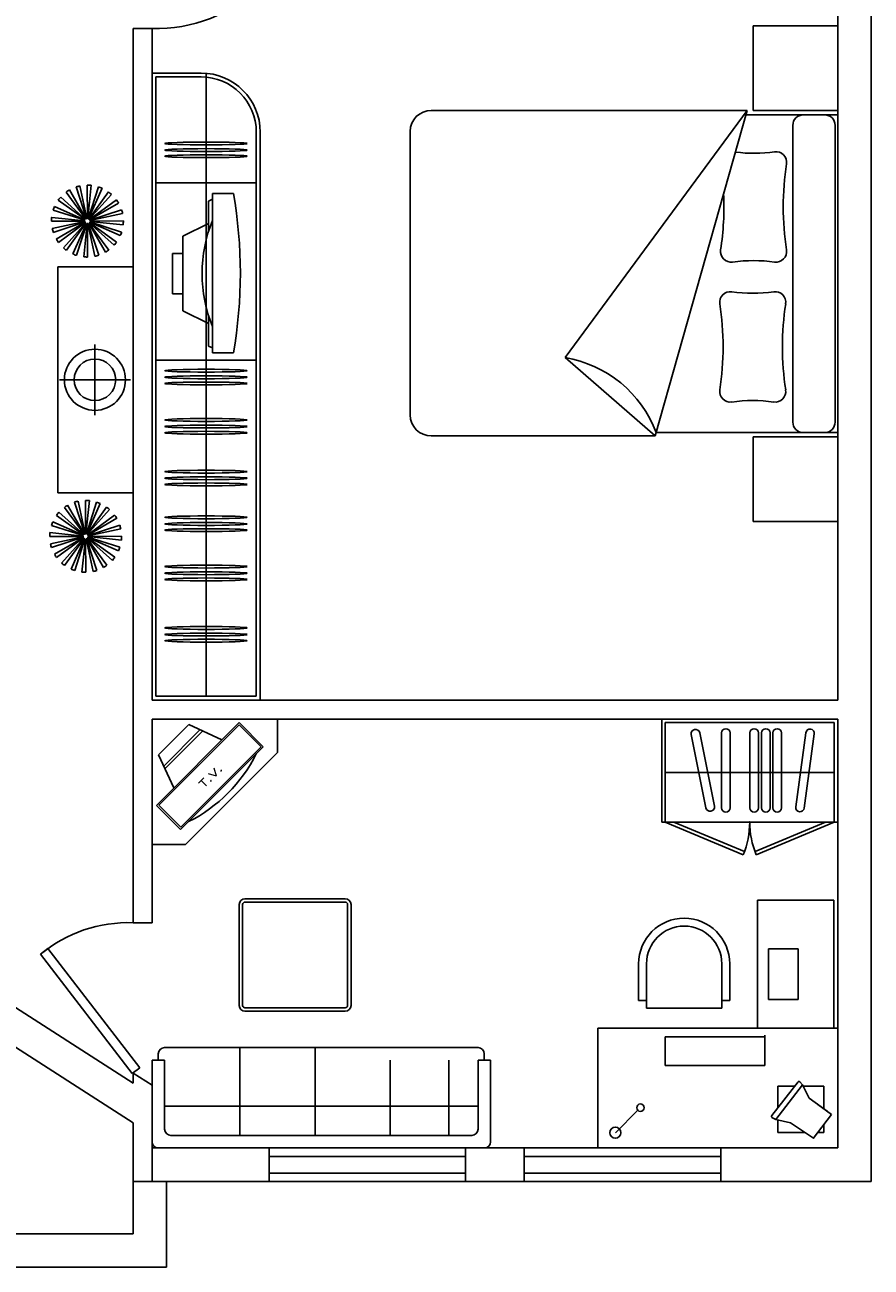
# Model space of a CAD drawing. Header units: inches. Extents: x -3371 to 2763, y -983 to 646.
# Tile 72 of 96: x 1534 to 1736, y -19 to 278. Entities that reach past the tile are written whole.
import ezdxf
from ezdxf.enums import TextEntityAlignment as Align

# ---------------------------------------------------------------- set-up
doc = ezdxf.new("R2010")
doc.units = ezdxf.units.IN
doc.header["$LTSCALE"] = 12
doc.header["$MEASUREMENT"] = 0
doc.layers.add('White', color=7, linetype='Continuous')
doc.styles.add('COMPLEX', font='COMPLEX')

msp = doc.modelspace()

# ---------------------------------------------------------------- linework, layer by layer
at = {"color": 7}
for p, q in [((1559.7, 63.38), (1564.2, 63.38)), ((1645.2, 30.5), (1642.2, 30.5))]:
    msp.add_line(p, q, dxfattribs=at)
msp.add_arc((1558.58, 30.31), 33.09, 88.0516, 129.5216, dxfattribs=at)
at = {"layer": 'White', "color": 7}
for p, q in [((1736.26, 1.5), (1736.26, 482.49)), ((1728.26, 116.56), (1728.26, 320.61)), ((1559.7, 277.23), (1564.2, 277.23)), ((1559.7, 63.38), (1559.7, 277.23)), ((1564.2, 116.58), (1564.2, 277.23)), ((1728.26, 277.88), (1707.99, 277.88)), ((1707.99, 277.88), (1707.99, 257.62)), ((1728.26, 257.62), (1728.26, 277.88)), ((1564.2, 116.58), (1564.2, 266.58)), ((1564.2, 266.58), (1575.97, 266.58)), ((1565.14, 117.52), (1565.14, 265.64)), ((1565.14, 265.64), (1575.97, 265.64)), ((1577.14, 266.58), (1577.14, 117.52)), ((1706.61, 257.65), (1631.02, 257.65)), ((1706.61, 257.62), (1663.02, 198.53)), ((1684.6, 179.79), (1706.61, 257.62)), ((1728.26, 256.59), (1706.3, 256.59)), ((1706.61, 257.62), (1706.61, 257.65)), ((1707.99, 257.62), (1728.26, 257.62)), ((1725.11, 256.59), (1720.04, 256.59)), ((1728.26, 180.59), (1728.26, 256.59)), ((1625.95, 252.58), (1625.95, 184.85)), ((1717.51, 254.05), (1717.51, 183.12)), ((1727.64, 183.12), (1727.64, 254.05)), ((1589.14, 252.46), (1589.14, 117.52)), ((1590.08, 252.46), (1590.08, 116.58)), ((1548.39, 231.66), (1543.66, 238.11)), ((1548.45, 231.7), (1544.44, 238.62)), ((1548.56, 231.75), (1546.05, 239.34)), ((1548.62, 231.77), (1546.96, 239.59)), ((1548.75, 231.78), (1548.71, 239.78)), ((1548.81, 231.78), (1549.64, 239.73)), ((1548.93, 231.75), (1551.37, 239.37)), ((1549, 231.73), (1552.24, 239.04)), ((1549.1, 231.67), (1553.77, 238.16)), ((1589.14, 240.3), (1565.14, 240.3)), ((1578.66, 237.8), (1583.68, 237.8)), ((1578.66, 237.8), (1578.66, 199.63)), ((1548.26, 231.53), (1541.77, 236.2)), ((1548.3, 231.58), (1542.36, 236.93)), ((1549.15, 231.63), (1554.5, 237.57)), ((1549.24, 231.53), (1555.68, 236.27)), ((1549.27, 231.48), (1556.19, 235.48)), ((1577.74, 235.97), (1578.66, 236.43)), ((1577.74, 235.97), (1577.74, 228.76)), ((1548.15, 231.24), (1540.2, 232.07)), ((1548.18, 231.36), (1540.56, 233.79)), ((1548.2, 231.42), (1540.89, 234.67)), ((1549.32, 231.37), (1556.92, 233.88)), ((1549.34, 231.3), (1557.16, 232.97)), ((1548.15, 231.17), (1540.15, 231.13)), ((1548.16, 231.05), (1540.34, 229.38)), ((1548.18, 230.99), (1540.59, 228.48)), ((1548.23, 230.88), (1541.31, 226.87)), ((1548.26, 230.82), (1541.82, 226.09)), ((1548.35, 230.73), (1543, 224.78)), ((1548.4, 230.69), (1543.73, 224.19)), ((1548.51, 230.63), (1545.26, 223.32)), ((1548.57, 230.6), (1546.13, 222.99)), ((1548.69, 230.58), (1547.86, 222.62)), ((1548.75, 230.57), (1548.79, 222.58)), ((1548.88, 230.59), (1550.54, 222.77)), ((1548.94, 230.6), (1551.45, 223.01)), ((1549.05, 230.66), (1553.06, 223.73)), ((1549.11, 230.69), (1553.84, 224.25)), ((1549.2, 230.77), (1555.15, 225.43)), ((1549.24, 230.83), (1555.73, 226.16)), ((1549.3, 230.93), (1556.61, 227.69)), ((1549.32, 230.99), (1556.94, 228.56)), ((1549.35, 231.18), (1557.35, 231.22)), ((1549.35, 231.11), (1557.3, 230.28)), ((1571.59, 227.57), (1577.74, 230.59)), ((1571.59, 227.57), (1571.59, 209.69)), ((1569.1, 223.45), (1569.1, 213.81)), ((1571.59, 223.45), (1569.1, 223.45)), ((1559.7, 220.22), (1541.7, 220.22)), ((1541.7, 220.22), (1541.7, 166.22)), ((1559.7, 166.22), (1559.7, 220.22)), ((1571.61, 213.81), (1569.1, 213.81)), ((1571.59, 209.69), (1577.74, 206.67)), ((1577.74, 208.5), (1577.74, 201.29)), ((1550.54, 201.69), (1550.54, 184.75)), ((1577.74, 201.29), (1578.66, 200.83)), ((1578.66, 199.63), (1583.68, 199.63)), ((1589.14, 197.94), (1565.14, 197.94)), ((1663.02, 198.53), (1684.6, 179.79)), ((1559.02, 193.22), (1542.07, 193.22)), ((1631.02, 179.79), (1684.6, 179.79)), ((1684.84, 180.59), (1728.26, 180.59)), ((1707.99, 159.29), (1707.99, 179.56)), ((1707.99, 179.56), (1728.26, 179.56)), ((1720.04, 180.59), (1725.11, 180.59)), ((1728.26, 179.56), (1728.26, 159.29)), ((1541.7, 166.22), (1559.7, 166.22)), ((1548.13, 156.35), (1545.62, 163.95)), ((1548.2, 156.37), (1546.53, 164.19)), ((1548.32, 156.38), (1548.28, 164.38)), ((1548.38, 156.38), (1549.21, 164.33)), ((1548.51, 156.36), (1550.94, 163.97)), ((1548.57, 156.33), (1551.81, 163.64)), ((1547.83, 156.13), (1541.34, 160.8)), ((1547.87, 156.18), (1541.93, 161.53)), ((1547.96, 156.27), (1543.23, 162.71)), ((1548.02, 156.3), (1544.02, 163.22)), ((1548.67, 156.27), (1553.34, 162.76)), ((1548.72, 156.23), (1554.07, 162.18)), ((1548.81, 156.14), (1555.25, 160.87)), ((1547.75, 155.96), (1540.13, 158.4)), ((1547.77, 156.03), (1540.46, 159.27)), ((1548.84, 156.08), (1555.77, 160.09)), ((1548.89, 155.97), (1556.49, 158.48)), ((1548.91, 155.91), (1556.73, 157.57)), ((1728.26, 159.29), (1707.99, 159.29)), ((1547.72, 155.78), (1539.72, 155.74)), ((1547.72, 155.84), (1539.77, 156.67)), ((1547.73, 155.65), (1539.91, 153.99)), ((1547.75, 155.59), (1540.16, 153.08)), ((1547.8, 155.48), (1540.88, 151.48)), ((1547.84, 155.42), (1541.39, 150.69)), ((1547.92, 155.33), (1542.57, 149.39)), ((1547.97, 155.29), (1543.3, 148.8)), ((1548.08, 155.23), (1544.83, 147.92)), ((1548.14, 155.21), (1545.71, 147.59)), ((1548.26, 155.18), (1547.43, 147.23)), ((1548.32, 155.18), (1548.37, 147.18)), ((1548.45, 155.19), (1550.12, 147.37)), ((1548.51, 155.21), (1551.02, 147.62)), ((1548.62, 155.26), (1552.63, 148.34)), ((1548.68, 155.29), (1553.41, 148.85)), ((1548.77, 155.38), (1554.72, 150.03)), ((1548.81, 155.43), (1555.3, 150.76)), ((1548.87, 155.54), (1556.18, 152.29)), ((1548.9, 155.6), (1556.51, 153.16)), ((1548.92, 155.78), (1556.92, 155.82)), ((1548.92, 155.72), (1556.87, 154.89)), ((1564.2, 116.58), (1728.26, 116.56)), ((1564.2, 116.58), (1590.08, 116.58)), ((1589.14, 117.52), (1565.14, 117.52)), ((1682.23, 116.57), (1728.26, 116.56)), ((1564.2, 112.08), (1728.26, 112.06)), ((1594.2, 112.08), (1564.2, 112.08)), ((1564.2, 112.08), (1564.2, 82.08)), ((1564.2, 63.38), (1564.2, 112.08)), ((1565.24, 91.44), (1585.02, 111.22)), ((1565.74, 103.56), (1572.99, 110.81)), ((1565.8, 91.47), (1585.05, 110.72)), ((1572.99, 110.81), (1580.87, 107.15)), ((1585.02, 111.22), (1590.82, 105.42)), ((1585.05, 110.72), (1590.32, 105.45)), ((1594.2, 104.08), (1594.2, 112.08)), ((1682.23, 112.07), (1728.26, 112.06)), ((1728.26, 9.5), (1728.26, 112.06)), ((1566.99, 100.79), (1575.76, 109.56)), ((1567.29, 100.16), (1576.39, 109.27)), ((1590.82, 105.42), (1571.04, 85.64)), ((1590.32, 105.45), (1571.07, 86.2)), ((1572.2, 82.08), (1594.2, 104.08)), ((1569.41, 95.6), (1565.74, 103.56)), ((1571.04, 85.64), (1565.24, 91.44)), ((1571.07, 86.2), (1565.8, 91.47)), ((1564.2, 82.08), (1572.2, 82.08)), ((1586.44, 69.12), (1610.44, 69.12)), ((1709.07, 68.73), (1709.07, 38.19)), ((1727.33, 68.73), (1709.07, 68.73)), ((1727.33, 38.19), (1727.33, 68.73)), ((1585.07, 43.59), (1585.07, 67.75)), ((1585.89, 43.59), (1585.89, 67.75)), ((1586.44, 68.3), (1610.44, 68.3)), ((1610.99, 67.75), (1610.99, 43.59)), ((1611.82, 67.75), (1611.82, 43.59)), ((1537.52, 55.83), (1539.3, 57.2)), ((1711.68, 45.05), (1711.68, 57.12)), ((1711.68, 57.12), (1718.79, 57.12)), ((1718.79, 57.12), (1718.79, 45.05)), ((1559.47, 27.3), (1537.52, 55.83)), ((1680.63, 53.57), (1680.63, 44.81)), ((1682.52, 53.57), (1682.52, 42.91)), ((1700.52, 53.57), (1700.52, 42.91)), ((1702.42, 53.57), (1702.42, 44.81)), ((1680.63, 44.81), (1682.52, 44.81)), ((1682.52, 44.81), (1680.63, 44.81)), ((1700.52, 44.81), (1702.42, 44.81)), ((1718.79, 45.05), (1711.68, 45.05)), ((1610.44, 43.05), (1586.44, 43.05)), ((1610.44, 42.22), (1586.44, 42.22)), ((1700.52, 42.91), (1682.52, 42.91)), ((1728.26, 38.19), (1670.89, 38.19)), ((1670.89, 9.5), (1670.89, 38.19)), ((1710.68, 36.11), (1687.01, 36.11)), ((1687.01, 36.11), (1687.01, 29.23)), ((1710.81, 29.23), (1710.81, 36.5)), ((1728.26, 9.5), (1728.26, 38.19)), ((1642.2, 33.5), (1567.2, 33.5)), ((1585.2, 12.5), (1585.2, 33.5)), ((1603.2, 12.5), (1603.2, 33.5)), ((1567.2, 30.5), (1564.2, 30.5)), ((1564.2, 30.5), (1564.2, 11)), ((1565.7, 32), (1565.7, 30.5)), ((1567.2, 14), (1567.2, 30.5)), ((1621.2, 12.5), (1621.2, 30.5)), ((1635.18, 12.5), (1635.18, 30.5)), ((1642.2, 30.5), (1642.2, 14)), ((1643.7, 30.5), (1643.7, 32)), ((1645.2, 11), (1645.2, 30.5)), ((1561.25, 28.67), (1559.47, 27.3)), ((1559.7, 25), (1559.7, 27.38)), ((1687.01, 29.23), (1710.81, 29.23)), ((1712.49, 17.24), (1718.78, 25.36)), ((1713.49, 16.35), (1719.87, 24.6)), ((1713.89, 19.04), (1713.89, 24.28)), ((1717.95, 24.28), (1713.89, 24.28)), ((1719.87, 24.6), (1719.19, 25.32)), ((1721.45, 21.42), (1719.87, 24.6)), ((1724.92, 24.28), (1720.03, 24.28)), ((1724.92, 18.85), (1724.92, 24.28)), ((1564.2, 1.5), (1564.2, 22.11)), ((1725.71, 18.28), (1721.45, 21.42)), ((1567.2, 19.52), (1642.2, 19.52)), ((1675.06, 13.16), (1680.42, 18.52)), ((1726.77, 17.47), (1723.46, 19.93)), ((1559.7, 1.5), (1559.7, 15.49)), ((1713.49, 16.35), (1712.53, 16.83)), ((1713.49, 16.35), (1716.95, 15.55)), ((1713.89, 13.24), (1713.89, 16.26)), ((1722.47, 11.86), (1716.95, 15.55)), ((1722.41, 11.79), (1726.77, 17.47)), ((1724.92, 13.24), (1724.92, 15.07)), ((1640.7, 12.5), (1568.7, 12.5)), ((1720.4, 13.24), (1713.89, 13.24)), ((1724.92, 13.24), (1723.53, 13.24)), ((1564.2, 9.5), (1728.26, 9.5)), ((1565.7, 9.5), (1643.7, 9.5)), ((1592.2, 9.5), (1639.23, 9.5)), ((1592.2, 1.5), (1592.2, 9.5)), ((1639.23, 1.5), (1639.23, 9.5)), ((1653.23, 9.5), (1700.26, 9.5)), ((1653.23, 1.5), (1653.23, 9.5)), ((1728.26, 9.5), (1670.89, 9.5)), ((1700.26, 1.5), (1700.26, 9.5)), ((1592.2, 7.5), (1639.23, 7.5)), ((1653.23, 7.5), (1700.26, 7.5)), ((1592.2, 3.5), (1639.23, 3.5)), ((1653.23, 3.5), (1700.26, 3.5)), ((1559.7, 1.5), (1736.26, 1.5)), ((1559.7, 1.5), (1559.7, -11)), ((1567.7, 1.5), (1567.7, -19)), ((1592.2, 1.5), (1639.23, 1.5)), ((1653.23, 1.5), (1700.26, 1.5)), ((1395.94, -11), (1559.7, -11)), ((1359.68, -19), (1567.7, -19))]:
    msp.add_line(p, q, dxfattribs=at)
at = {"layer": 'White', "color": 7, "linetype": 'Continuous'}
for p, q in [((1686.14, 87.45), (1686.14, 112.06)), ((1686.14, 112.06), (1728.26, 112.06)), ((1727.44, 111.24), (1686.96, 111.24)), ((1686.96, 87.45), (1686.96, 111.24)), ((1727.44, 87.45), (1727.44, 111.24)), ((1728.26, 87.45), (1728.26, 112.06)), ((1693.22, 108.39), (1696.73, 90.84)), ((1695.23, 108.79), (1698.74, 91.24)), ((1700.49, 108.75), (1700.49, 90.86)), ((1702.54, 108.75), (1702.54, 90.86)), ((1707.22, 108.75), (1707.22, 90.86)), ((1709.27, 108.75), (1709.27, 90.86)), ((1710.02, 108.75), (1710.02, 90.86)), ((1712.07, 108.75), (1712.07, 90.86)), ((1712.74, 108.75), (1712.74, 90.86)), ((1714.79, 108.75), (1714.79, 90.86)), ((1720.62, 108.81), (1718.23, 91.07)), ((1722.65, 108.54), (1720.26, 90.8)), ((1686.96, 99.34), (1727.44, 99.34)), ((1686.96, 87.45), (1686.14, 87.45)), ((1727.98, 87.45), (1686.96, 87.45)), ((1686.96, 87.45), (1705.63, 79.63)), ((1689.08, 87.45), (1705.93, 80.4)), ((1725.31, 87.45), (1708.47, 80.4)), ((1727.44, 87.45), (1708.77, 79.63)), ((1728.26, 87.45), (1727.98, 87.45)), ((1539.3, 57.2), (1561.25, 28.67)), ((1559.7, 25), (1517.58, 52.04)), ((1559.7, 15.49), (1515.23, 44.04)), ((1564.2, 24.49), (1559.7, 27.38))]:
    msp.add_line(p, q, dxfattribs=at)
at = {"layer": 'White', "color": 7}
for centre, radius in [((1550.54, 193.22), 7.31), ((1550.54, 193.22), 4.97), ((1681.05, 19.14), 0.883), ((1675.06, 13.16), 1.32)]:
    msp.add_circle(centre, radius, dxfattribs=at)
for centre, radius, start, end in [((1565.33, 312.11), 34.89, 268.1524, 1.8476), ((1575.97, 252.46), 14.12, 0, 90), ((1575.97, 252.46), 13.18, 0, 90), ((1631.02, 252.58), 5.07, 90, 180), ((1720.04, 254.05), 2.53, 90, 180), ((1725.11, 254.05), 2.53, 0, 90), ((1708.13, 283.29), 35.89, 263.0603, 278.042), ((1713.5, 245.24), 2.53, 351.2299, 98.042), ((1782.71, 234.57), 67.49, 171.2299, 188.7701), ((1548.75, 231.18), 8.6, 120.0432, 126.2899), ((1548.75, 231.18), 8.6, 102.0432, 108.2899), ((1548.75, 231.18), 8.6, 84.0432, 90.2899), ((1548.75, 231.18), 8.6, 66.0432, 72.2899), ((1548.75, 231.18), 8.6, 48.0432, 54.2899), ((1548.75, 231.18), 8.6, 138.0432, 144.2899), ((1548.75, 231.18), 8.6, 30.0432, 36.2899), ((1633.54, 234.57), 67.49, 351.2299, 2.6369), ((1548.75, 231.18), 8.6, 174.0432, 180.2899), ((1548.75, 231.18), 8.6, 156.0432, 162.2899), ((1548.75, 231.18), 0.603, 102.0432, 108.2899), ((1548.75, 231.18), 0.603, 84.0432, 90.2899), ((1548.75, 231.18), 0.603, 66.0432, 72.2899), ((1548.75, 231.18), 8.6, 12.0432, 18.2899), ((1548.75, 231.18), 8.6, 192.0432, 198.2899), ((1548.75, 231.18), 0.603, 174.0432, 180.2899), ((1548.75, 231.18), 0.603, 192.0432, 198.2899), ((1548.75, 231.18), 0.603, 156.0432, 162.2899), ((1548.75, 231.18), 0.603, 210.0432, 216.2899), ((1548.75, 231.18), 0.603, 138.0432, 144.2899), ((1548.75, 231.18), 0.603, 228.0432, 234.2899), ((1548.75, 231.18), 0.603, 120.0432, 126.2899), ((1548.75, 231.18), 0.603, 246.0432, 252.2899), ((1548.75, 231.18), 0.603, 264.0432, 270.2899), ((1548.75, 231.18), 0.603, 282.0432, 288.2899), ((1548.75, 231.18), 0.603, 300.0432, 306.2899), ((1548.75, 231.18), 0.603, 48.0432, 54.2899), ((1548.75, 231.18), 0.603, 318.0432, 324.2899), ((1548.75, 231.18), 0.603, 30.0432, 36.2899), ((1548.75, 231.18), 0.603, 336.0432, 342.2899), ((1548.75, 231.18), 0.603, 12.0432, 18.2899), ((1548.75, 231.18), 0.603, 354.0432, 0.2899), ((1548.75, 231.18), 8.6, 354.0432, 0.2899), ((1548.75, 231.18), 8.6, 210.0432, 216.2899), ((1548.75, 231.18), 8.6, 318.0432, 324.2899), ((1548.75, 231.18), 8.6, 336.0432, 342.2899), ((1548.75, 231.18), 8.6, 228.0432, 234.2899), ((1548.75, 231.18), 8.6, 246.0432, 252.2899), ((1548.75, 231.18), 8.6, 282.0432, 288.2899), ((1548.75, 231.18), 8.6, 300.0432, 306.2899), ((1702.75, 223.89), 2.53, 171.2299, 278.042), ((1713.5, 223.89), 2.53, 261.958, 8.7701), ((1548.75, 231.18), 8.6, 264.0432, 270.2899), ((1708.13, 185.84), 35.89, 81.958, 98.042), ((1702.55, 211.77), 2.53, 81.958, 188.7701), ((1707.92, 249.82), 35.89, 261.958, 278.042), ((1713.3, 211.77), 2.53, 351.2299, 98.042), ((1633.34, 201.1), 67.49, 351.2299, 8.7701), ((1782.51, 201.1), 67.49, 171.2299, 188.7701), ((1658.37, 170.63), 28.28, 20.6076, 80.5328), ((1702.55, 190.42), 2.53, 171.2299, 278.042), ((1713.3, 190.42), 2.53, 261.958, 8.7701), ((1707.92, 152.37), 35.89, 81.958, 98.042), ((1631.02, 184.85), 5.07, 180, 270), ((1720.04, 183.12), 2.53, 180, 270), ((1725.11, 183.12), 2.53, 270, 360), ((1548.32, 155.78), 8.6, 102.0432, 108.2899), ((1548.32, 155.78), 8.6, 84.0432, 90.2899), ((1548.32, 155.78), 8.6, 66.0432, 72.2899), ((1548.32, 155.78), 8.6, 138.0432, 144.2899), ((1548.32, 155.78), 8.6, 120.0432, 126.2899), ((1548.32, 155.78), 8.6, 48.0432, 54.2899), ((1548.32, 155.78), 8.6, 30.0432, 36.2899), ((1548.32, 155.78), 8.6, 156.0432, 162.2899), ((1548.32, 155.78), 8.6, 12.0432, 18.2899), ((1548.32, 155.78), 8.6, 174.0432, 180.2899), ((1548.32, 155.78), 0.603, 174.0432, 180.2899), ((1548.32, 155.78), 0.603, 192.0432, 198.2899), ((1548.32, 155.78), 0.603, 156.0432, 162.2899), ((1548.32, 155.78), 0.603, 210.0432, 216.2899), ((1548.32, 155.78), 0.603, 138.0432, 144.2899), ((1548.32, 155.78), 0.603, 228.0432, 234.2899), ((1548.32, 155.78), 0.603, 120.0432, 126.2899), ((1548.32, 155.78), 0.603, 246.0432, 252.2899), ((1548.32, 155.78), 0.603, 102.0432, 108.2899), ((1548.32, 155.78), 0.603, 264.0432, 270.2899), ((1548.32, 155.78), 0.603, 84.0432, 90.2899), ((1548.32, 155.78), 0.603, 282.0432, 288.2899), ((1548.32, 155.78), 0.603, 66.0432, 72.2899), ((1548.32, 155.78), 0.603, 300.0432, 306.2899), ((1548.32, 155.78), 0.603, 48.0432, 54.2899), ((1548.32, 155.78), 0.603, 318.0432, 324.2899), ((1548.32, 155.78), 0.603, 30.0432, 36.2899), ((1548.32, 155.78), 0.603, 336.0432, 342.2899), ((1548.32, 155.78), 0.603, 12.0432, 18.2899), ((1548.32, 155.78), 0.603, 354.0432, 0.2899), ((1548.32, 155.78), 8.6, 354.0432, 0.2899), ((1548.32, 155.78), 8.6, 192.0432, 198.2899), ((1548.32, 155.78), 8.6, 336.0432, 342.2899), ((1548.32, 155.78), 8.6, 210.0432, 216.2899), ((1548.32, 155.78), 8.6, 228.0432, 234.2899), ((1548.32, 155.78), 8.6, 300.0432, 306.2899), ((1548.32, 155.78), 8.6, 318.0432, 324.2899), ((1548.32, 155.78), 8.6, 246.0432, 252.2899), ((1548.32, 155.78), 8.6, 264.0432, 270.2899), ((1548.32, 155.78), 8.6, 282.0432, 288.2899), ((1556.56, 120.15), 36.49, 296.7151, 333.287), ((1586.44, 67.75), 1.37, 90, 180), ((1610.44, 67.75), 1.37, 0, 90), ((1586.44, 67.75), 0.55, 90, 180), ((1610.44, 67.75), 0.55, 0, 90), ((1691.52, 53.57), 10.89, 0, 180), ((1691.52, 53.57), 9, 0, 180), ((1586.44, 43.59), 1.37, 180, 270), ((1586.44, 43.59), 0.55, 180, 270), ((1610.44, 43.59), 0.55, 270, 360), ((1610.44, 43.59), 1.37, 270, 360), ((1567.2, 32), 1.5, 90, 180), ((1642.2, 32), 1.5, 0, 90), ((1718.97, 25.09), 0.33, 31.3303, 124.8431), ((1712.68, 17.05), 0.264, 134.7879, 249.6095), ((1568.7, 14), 1.5, 180, 270), ((1640.7, 14), 1.5, 270, 360), ((1565.7, 11), 1.5, 180, 270), ((1643.7, 11), 1.5, 270, 360)]:
    msp.add_arc(centre, radius, start, end, dxfattribs=at)
at = {"layer": 'White', "color": 7, "linetype": 'Continuous'}
for centre, radius, start, end in [((1694.22, 108.59), 1.03, 11.3007, 191.3007), ((1701.51, 108.75), 1.03, 0, 180), ((1708.25, 108.75), 1.03, 0, 180), ((1711.04, 108.75), 1.03, 0, 180), ((1713.77, 108.75), 1.03, 0, 180), ((1721.64, 108.67), 1.03, 352.3103, 172.3103), ((1697.73, 91.04), 1.03, 191.3007, 11.3007), ((1701.51, 90.86), 1.03, 180, 0), ((1708.25, 90.86), 1.03, 180, 0), ((1711.04, 90.86), 1.03, 180, 0), ((1713.77, 90.86), 1.03, 180, 0), ((1719.24, 90.94), 1.03, 172.3103, 352.3103), ((1686.96, 87.45), 20.24, 337.2956, 0), ((1727.44, 87.45), 20.24, 180, 202.7044)]:
    msp.add_arc(centre, radius, start, end, dxfattribs=at)
at = {"layer": 'White', "color": 7}
for centre in [(1577.14, 249.74), (1577.14, 248.16), (1577.14, 246.69), (1577.14, 195.4), (1577.14, 193.82), (1577.14, 192.35), (1577.14, 183.61), (1577.14, 182.03), (1577.14, 180.56), (1577.14, 171.25), (1577.14, 169.67), (1577.14, 168.2), (1577.14, 160.33), (1577.14, 158.74), (1577.14, 157.27), (1577.14, 148.54), (1577.14, 146.95), (1577.14, 145.48), (1577.14, 133.87), (1577.14, 132.29), (1577.14, 130.82)]:
    msp.add_ellipse(centre, major_axis=(9.84, 0), ratio=0.034448, dxfattribs=at)
for centre, major_axis, start_param, end_param in [((1518.36, 218.72), (0, -86.12), 1.347292, 1.7943), ((1596.92, 218.63), (0, -26.66), 4.216526, 5.208252)]:
    msp.add_ellipse(centre, major_axis=major_axis, ratio=0.777778, start_param=start_param, end_param=end_param, dxfattribs=at)
at = {"layer": 'White', "color": 7, "linetype": 'Continuous'}
for p in [(1707.2, 87.45), (1727.44, 87.45)]:
    msp.add_point(p, dxfattribs=at)

# ---------------------------------------------------------------- texts
at = {"layer": 'White', "color": 7, "style": 'COMPLEX', "width": 1.504743}
msp.add_text('T.V.', height=1.784, rotation=45, dxfattribs=at).set_placement((1576.53, 95.42), (1581.23, 100.12), align=Align.FIT)

doc.saveas('drawing.dxf')
